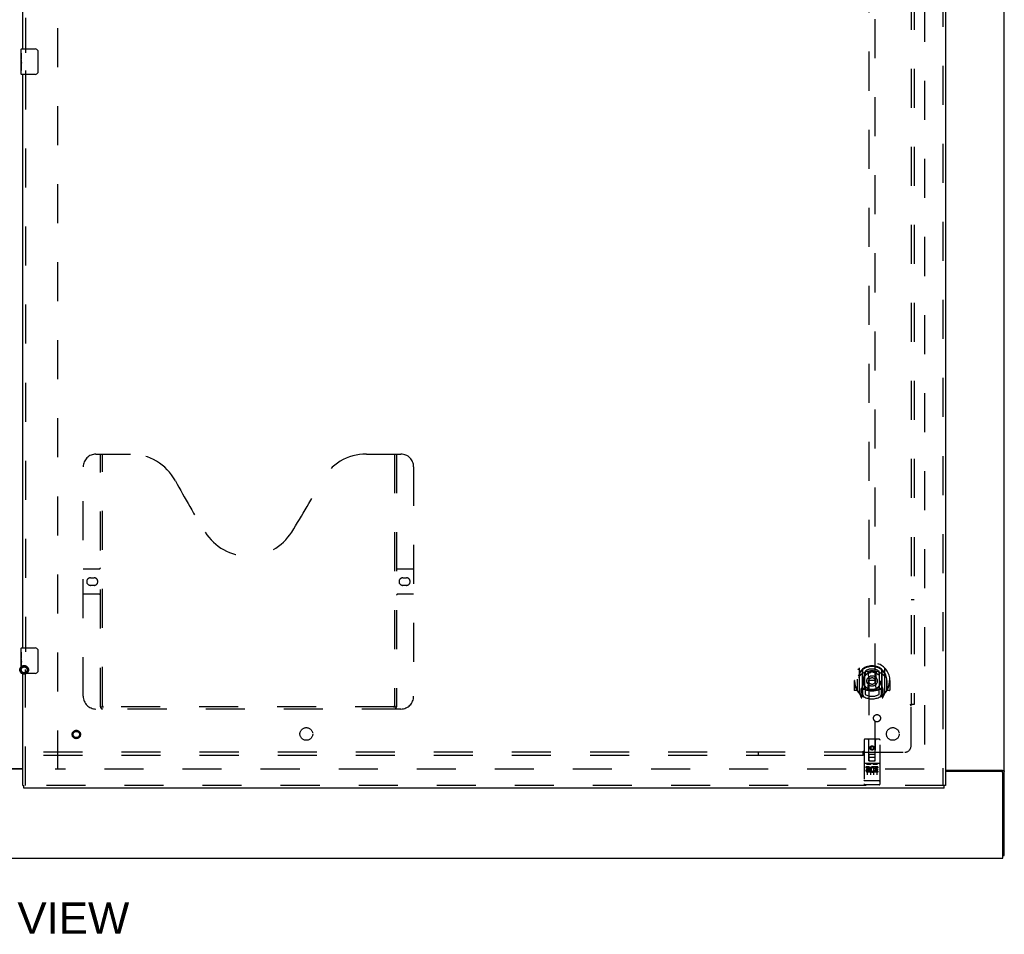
# Model space of a CAD drawing. Header units: inches. Extents: x 0 to 278, y 0 to 180.
# Tile 5 of 80: x 97 to 135, y 46 to 82. Entities that reach past the tile are written whole.
import ezdxf

# ---------------------------------------------------------------- set-up
doc = ezdxf.new("R2010")
doc.units = ezdxf.units.IN
doc.header["$LTSCALE"] = 15.310625
doc.header["$MEASUREMENT"] = 0
doc.linetypes.add('HIDDEN', pattern=[0.2, 0.1, -0.1])
doc.layers.get('0').update_dxf_attribs({"linetype": 'CONTINUOUS'})
for name, color, linetype in [('DEFAULT_2', 8, 'HIDDEN'), ('DIMENSIONS', 7, 'CONTINUOUS'), ('RIGHTHAND_DOOR_ASSEMBLY', 7, 'CONTINUOUS'), ('SUBPANEL', 7, 'CONTINUOUS')]:
    doc.layers.add(name, color=color, linetype=linetype)
doc.styles.get("Standard").update_dxf_attribs({"font": 'arial.ttf'})

msp = doc.modelspace()

# ---------------------------------------------------------------- linework, layer by layer
at = {"color": 3, "linetype": 'Continuous'}
for p, q in [((135.447, 48.93), (135.447, 134.722)), ((95.634, 52.341), (96.947, 52.341)), ((96.947, 52.326), (95.634, 52.326)), ((133.134, 52.274), (135.377, 52.274)), ((135.335, 52.222), (133.134, 52.222)), ((135.395, 48.826), (135.395, 52.162)), ((57.749, 48.826), (135.395, 48.826))]:
    msp.add_line(p, q, dxfattribs=at)
at = {"color": 7, "linetype": 'Continuous'}
msp.add_line((135.395, 48.93), (135.447, 48.93), dxfattribs=at)
at = {"color": 3, "linetype": 'Continuous'}
for points in [[(135.377, 52.274), (135.379, 52.272), (135.381, 52.271), (135.384, 52.269), (135.388, 52.268), (135.391, 52.266), (135.395, 52.265), (135.399, 52.263), (135.403, 52.262)], [(135.403, 52.262), (135.411, 52.259), (135.415, 52.258), (135.419, 52.256), (135.423, 52.255), (135.426, 52.254), (135.429, 52.252), (135.432, 52.251), (135.435, 52.249), (135.438, 52.248), (135.44, 52.246), (135.442, 52.244), (135.443, 52.243), (135.445, 52.241), (135.446, 52.239), (135.446, 52.237), (135.447, 52.235), (135.447, 52.233)]]:
    msp.add_lwpolyline(points, dxfattribs=at)
msp.add_arc((135.335, 52.162), 0.06, 0, 90, dxfattribs=at)
at = {"layer": 'DEFAULT_2', "color": 8, "linetype": 'HIDDEN'}
for p, q in [((98.322, 52.305), (98.322, 131.347)), ((132.322, 131.378), (132.322, 52.274)), ((132.308, 52.326), (98.218, 52.326))]:
    msp.add_line(p, q, dxfattribs=at)
for radius in [0.169, 0.124, 0.114]:
    msp.add_circle((97.006, 56.216), radius, dxfattribs=at)
at = {"layer": 'RIGHTHAND_DOOR_ASSEMBLY', "color": 8, "linetype": 'HIDDEN'}
for p, q in [((133.03, 131.972), (133.03, 51.68)), ((97.051, 103.231), (97.051, 80.421)), ((130.134, 89.655), (130.134, 52.653)), ((130.384, 52.653), (130.384, 89.655)), ((97.051, 79.731), (97.051, 56.921)), ((99.821, 64.68), (101.176, 64.68)), ((99.996, 54.77), (99.996, 64.68)), ((100.076, 54.8), (100.076, 64.68)), ((110.426, 64.68), (111.781, 64.68)), ((111.526, 64.68), (111.526, 54.8)), ((111.606, 64.68), (111.606, 54.77)), ((99.321, 55.18), (99.321, 64.18)), ((112.281, 64.18), (112.281, 55.18)), ((99.321, 60.18), (99.956, 60.18)), ((111.646, 60.18), (112.281, 60.18)), ((99.607, 59.83), (99.744, 59.83)), ((99.744, 59.53), (99.607, 59.53)), ((111.857, 59.83), (111.994, 59.83)), ((111.994, 59.53), (111.857, 59.53)), ((99.956, 59.18), (99.321, 59.18)), ((112.281, 59.18), (111.646, 59.18)), ((97.051, 51.68), (97.051, 56.231)), ((129.759, 56.281), (129.759, 55.313)), ((129.877, 56.227), (129.877, 55.211)), ((129.884, 56.202), (129.884, 55.199)), ((129.977, 55.479), (129.977, 56.11)), ((129.984, 56.163), (129.984, 56.06)), ((130.097, 56.137), (130.127, 55.797)), ((130.422, 56.137), (130.392, 55.797)), ((130.534, 56.06), (130.534, 56.163)), ((130.542, 56.11), (130.542, 55.479)), ((130.634, 56.202), (130.634, 55.199)), ((130.642, 56.227), (130.642, 55.211)), ((130.759, 55.313), (130.759, 56.281)), ((129.574, 55.797), (129.559, 55.797)), ((129.559, 55.797), (129.559, 55.424)), ((129.677, 55.797), (129.692, 55.797)), ((129.677, 55.797), (129.677, 55.409)), ((129.684, 55.844), (129.684, 55.847)), ((129.684, 55.386), (129.684, 55.844)), ((130.096, 55.453), (130.127, 55.797)), ((130.392, 55.797), (130.127, 55.797)), ((130.422, 55.453), (130.392, 55.797)), ((130.842, 55.797), (130.827, 55.797)), ((130.834, 55.844), (130.834, 55.847)), ((130.834, 55.386), (130.834, 55.844)), ((130.842, 55.797), (130.842, 55.409)), ((130.959, 55.797), (130.944, 55.797)), ((130.959, 55.797), (130.959, 55.424)), ((129.677, 55.409), (129.574, 55.409)), ((129.677, 55.409), (129.685, 55.424)), ((129.764, 55.303), (129.834, 55.127)), ((129.877, 55.468), (129.817, 55.468)), ((129.817, 55.468), (129.817, 55.318)), ((129.817, 55.318), (129.884, 55.318)), ((129.855, 55.372), (129.825, 55.326)), ((129.954, 55.149), (129.884, 55.258)), ((129.887, 55.431), (129.887, 55.224)), ((129.977, 55.469), (129.904, 55.469)), ((129.973, 55.451), (129.907, 55.451)), ((129.984, 55.499), (129.984, 55.246)), ((130.534, 55.246), (130.534, 55.499)), ((130.614, 55.469), (130.542, 55.469)), ((130.612, 55.451), (130.546, 55.451)), ((130.634, 55.258), (130.564, 55.149)), ((130.632, 55.224), (130.632, 55.431)), ((130.634, 55.318), (130.702, 55.318)), ((130.702, 55.468), (130.642, 55.468)), ((130.694, 55.326), (130.664, 55.372)), ((130.685, 55.127), (130.755, 55.303)), ((130.702, 55.318), (130.702, 55.468)), ((130.834, 55.424), (130.842, 55.409)), ((130.944, 55.409), (130.842, 55.409)), ((129.855, 55.208), (129.86, 55.204)), ((129.863, 55.13), (129.877, 55.211)), ((130.642, 55.211), (130.656, 55.13)), ((130.663, 55.207), (130.663, 55.208)), ((130.663, 55.207), (130.663, 55.208)), ((130.663, 55.207), (130.663, 55.207)), ((111.781, 54.68), (99.821, 54.68)), ((111.522, 54.76), (100.08, 54.76)), ((129.947, 53.463), (129.947, 51.738)), ((130.542, 53.493), (129.977, 53.493)), ((130.133, 52.653), (130.129, 53.463)), ((130.386, 52.653), (130.389, 53.463)), ((130.572, 51.738), (130.572, 53.463)), ((130.259, 53.226), (130.197, 53.19)), ((130.197, 53.19), (130.207, 53.184)), ((130.197, 53.19), (130.197, 53.117)), ((130.197, 53.117), (130.207, 53.123)), ((130.197, 53.117), (130.259, 53.081)), ((130.259, 53.214), (130.207, 53.184)), ((130.207, 53.184), (130.207, 53.123)), ((130.207, 53.123), (130.259, 53.093)), ((130.322, 53.19), (130.259, 53.226)), ((130.259, 53.226), (130.259, 53.214)), ((130.312, 53.184), (130.259, 53.214)), ((130.259, 53.093), (130.312, 53.123)), ((130.259, 53.081), (130.322, 53.117)), ((130.259, 53.081), (130.259, 53.093)), ((130.322, 53.19), (130.312, 53.184)), ((130.312, 53.123), (130.312, 53.184)), ((130.322, 53.117), (130.312, 53.123)), ((130.322, 53.117), (130.322, 53.19)), ((130.542, 52.536), (129.977, 52.536)), ((130.048, 52.52), (130.22, 52.52)), ((130.132, 52.903), (130.387, 52.903)), ((130.133, 52.653), (130.154, 52.653)), ((130.154, 52.653), (130.364, 52.653)), ((130.344, 52.778), (130.174, 52.778)), ((130.298, 52.52), (130.47, 52.52)), ((130.364, 52.653), (130.386, 52.653)), ((130.115, 52.414), (130.022, 52.414)), ((130.022, 52.414), (130.022, 52.372)), ((130.115, 52.372), (130.022, 52.372)), ((130.072, 52.405), (130.072, 52.099)), ((130.119, 52.328), (130.073, 52.328)), ((130.115, 52.287), (130.086, 52.287)), ((130.179, 52.243), (130.086, 52.243)), ((130.179, 52.201), (130.086, 52.201)), ((130.179, 52.243), (130.179, 52.201)), ((130.197, 52.405), (130.197, 52.099)), ((130.311, 52.249), (130.328, 52.21)), ((130.322, 52.405), (130.322, 52.099)), ((130.335, 52.379), (130.322, 52.36)), ((130.332, 52.404), (130.335, 52.402)), ((130.491, 52.414), (130.335, 52.414)), ((130.335, 52.414), (130.335, 52.402)), ((130.335, 52.379), (130.335, 52.201)), ((130.491, 52.201), (130.335, 52.201)), ((130.491, 52.372), (130.378, 52.372)), ((130.378, 52.372), (130.378, 52.328)), ((130.47, 52.328), (130.378, 52.328)), ((130.47, 52.286), (130.378, 52.286)), ((130.378, 52.286), (130.378, 52.243)), ((130.491, 52.243), (130.378, 52.243)), ((130.447, 52.405), (130.447, 52.099)), ((130.47, 52.328), (130.47, 52.286)), ((130.491, 52.414), (130.491, 52.372)), ((130.491, 52.243), (130.491, 52.201)), ((129.964, 51.867), (129.963, 51.867)), ((129.965, 51.867), (129.964, 51.867)), ((129.966, 51.867), (129.965, 51.867)), ((129.967, 51.867), (129.966, 51.867)), ((129.968, 51.867), (129.967, 51.867)), ((129.967, 51.867), (129.967, 51.867)), ((129.969, 51.866), (129.968, 51.867)), ((129.97, 51.866), (129.969, 51.866)), ((129.971, 51.866), (129.97, 51.866)), ((129.972, 51.866), (129.971, 51.866)), ((129.971, 51.866), (129.971, 51.866)), ((129.973, 51.866), (129.972, 51.866)), ((129.974, 51.866), (129.973, 51.866)), ((129.975, 51.866), (129.974, 51.866)), ((129.976, 51.866), (129.975, 51.866)), ((130.542, 51.866), (129.976, 51.866)), ((129.976, 51.866), (129.976, 51.866)), ((130.542, 51.866), (130.543, 51.866)), ((130.543, 51.866), (130.544, 51.866)), ((130.543, 51.866), (130.543, 51.866)), ((130.544, 51.866), (130.545, 51.866)), ((130.545, 51.866), (130.546, 51.866)), ((130.546, 51.866), (130.547, 51.866)), ((130.548, 51.866), (130.549, 51.866)), ((130.549, 51.866), (130.55, 51.866)), ((130.55, 51.866), (130.551, 51.867)), ((130.551, 51.867), (130.552, 51.867)), ((130.551, 51.867), (130.551, 51.867)), ((130.552, 51.867), (130.553, 51.867)), ((130.553, 51.867), (130.554, 51.867)), ((130.554, 51.867), (130.555, 51.867)), ((130.554, 51.867), (130.554, 51.867)), ((130.555, 51.867), (130.556, 51.867)), ((133.092, 51.68), (96.989, 51.68)), ((130.542, 51.708), (129.977, 51.708))]:
    msp.add_line(p, q, dxfattribs=at)
at = {"layer": 'RIGHTHAND_DOOR_ASSEMBLY', "color": 3, "linetype": 'Continuous'}
for p, q in [((133.134, 131.972), (133.134, 51.68)), ((96.947, 80.576), (96.947, 103.076)), ((96.947, 57.076), (96.947, 79.576)), ((96.947, 51.68), (96.947, 56.076)), ((133.092, 51.576), (96.989, 51.576))]:
    msp.add_line(p, q, dxfattribs=at)
at = {"layer": 'RIGHTHAND_DOOR_ASSEMBLY', "color": 7, "linetype": 'Continuous'}
for p, q in [((96.887, 80.415), (96.887, 80.561)), ((96.887, 80.157), (96.887, 80.414)), ((96.893, 80.359), (96.887, 80.359)), ((96.894, 80.191), (96.894, 80.327)), ((96.902, 80.576), (97.442, 80.576)), ((97.542, 80.476), (97.542, 79.676)), ((96.887, 80.191), (96.894, 80.191)), ((96.887, 79.591), (96.887, 80.155)), ((96.888, 80.128), (96.887, 80.128)), ((96.887, 79.996), (96.893, 79.996)), ((96.887, 79.96), (96.894, 79.96)), ((96.894, 79.73), (96.894, 79.96)), ((96.887, 79.897), (96.894, 79.897)), ((96.887, 79.73), (96.894, 79.73)), ((97.442, 79.576), (96.902, 79.576)), ((96.887, 56.915), (96.887, 57.061)), ((96.887, 56.657), (96.887, 56.914)), ((96.893, 56.859), (96.887, 56.859)), ((96.894, 56.691), (96.894, 56.827)), ((96.902, 57.076), (97.442, 57.076)), ((97.542, 56.976), (97.542, 56.176)), ((96.887, 56.691), (96.894, 56.691)), ((96.887, 56.091), (96.887, 56.655)), ((96.888, 56.628), (96.887, 56.628)), ((96.887, 56.496), (96.893, 56.496)), ((96.887, 56.46), (96.894, 56.46)), ((96.887, 56.397), (96.894, 56.397)), ((96.894, 56.23), (96.894, 56.46)), ((96.887, 56.23), (96.894, 56.23)), ((97.442, 56.076), (96.902, 56.076)), ((96.947, 51.68), (96.989, 51.68)), ((96.989, 51.576), (96.989, 51.68)), ((133.134, 51.68), (133.092, 51.68)), ((133.092, 51.576), (133.092, 51.68))]:
    msp.add_line(p, q, dxfattribs=at)
for points in [[(96.887, 80.415), (96.887, 80.411), (96.887, 80.407), (96.888, 80.401), (96.89, 80.388)], [(96.89, 80.388), (96.89, 80.381), (96.891, 80.372), (96.892, 80.364)], [(96.892, 80.364), (96.893, 80.355), (96.893, 80.346), (96.894, 80.337), (96.894, 80.327)], [(97.535, 80.512), (97.537, 80.506), (97.539, 80.5), (97.54, 80.494), (97.541, 80.488), (97.542, 80.482), (97.542, 80.476)], [(96.887, 80.157), (96.887, 80.149), (96.887, 80.14), (96.888, 80.13)], [(96.888, 80.13), (96.891, 80.096), (96.892, 80.084), (96.893, 80.072), (96.893, 80.059), (96.894, 80.047), (96.894, 80.034), (96.894, 80.021), (96.893, 80.008), (96.893, 79.996), (96.892, 79.983), (96.891, 79.971)], [(97.542, 79.676), (97.542, 79.669), (97.541, 79.663), (97.54, 79.657), (97.539, 79.651), (97.537, 79.645), (97.535, 79.64)], [(96.887, 56.915), (96.887, 56.911), (96.887, 56.907), (96.888, 56.901), (96.89, 56.888)], [(96.89, 56.888), (96.89, 56.881), (96.891, 56.872), (96.892, 56.864)], [(96.892, 56.864), (96.893, 56.855), (96.893, 56.846), (96.894, 56.837), (96.894, 56.827)], [(97.535, 57.012), (97.537, 57.006), (97.539, 57), (97.54, 56.994), (97.541, 56.988), (97.542, 56.982), (97.542, 56.976)], [(96.887, 56.657), (96.887, 56.649), (96.887, 56.64), (96.888, 56.63)], [(96.888, 56.63), (96.891, 56.596), (96.892, 56.584), (96.893, 56.572), (96.893, 56.559), (96.894, 56.547), (96.894, 56.534), (96.894, 56.521), (96.893, 56.508), (96.893, 56.496), (96.892, 56.483), (96.891, 56.471)], [(97.542, 56.176), (97.542, 56.169), (97.541, 56.163), (97.54, 56.157), (97.539, 56.151), (97.537, 56.145), (97.535, 56.14)]]:
    msp.add_lwpolyline(points, dxfattribs=at)
at = {"layer": 'RIGHTHAND_DOOR_ASSEMBLY', "color": 8, "linetype": 'HIDDEN'}
for points in [[(129.714, 56.236), (129.715, 56.237), (129.715, 56.238), (129.716, 56.239), (129.717, 56.239), (129.717, 56.24), (129.718, 56.241), (129.719, 56.242), (129.72, 56.242), (129.72, 56.243), (129.721, 56.244), (129.722, 56.245), (129.723, 56.245), (129.724, 56.246), (129.724, 56.247), (129.725, 56.248), (129.726, 56.248), (129.727, 56.249), (129.728, 56.249), (129.728, 56.25), (129.729, 56.251), (129.73, 56.251), (129.731, 56.252), (129.732, 56.252), (129.733, 56.253), (129.734, 56.254), (129.734, 56.254), (129.735, 56.255), (129.736, 56.255), (129.737, 56.256), (129.738, 56.256), (129.739, 56.257), (129.74, 56.257), (129.741, 56.257), (129.742, 56.258)], [(129.805, 56.012), (129.803, 56.011), (129.802, 56.01), (129.8, 56.008), (129.799, 56.007), (129.797, 56.005), (129.796, 56.004), (129.794, 56.002), (129.792, 56), (129.79, 55.998), (129.789, 55.997), (129.787, 55.995), (129.785, 55.993), (129.783, 55.99), (129.781, 55.988), (129.779, 55.986), (129.777, 55.984), (129.775, 55.981), (129.773, 55.979), (129.771, 55.976), (129.769, 55.973), (129.766, 55.97), (129.764, 55.967), (129.762, 55.964), (129.76, 55.961), (129.757, 55.958), (129.755, 55.954), (129.752, 55.951), (129.75, 55.947), (129.747, 55.943), (129.744, 55.939), (129.742, 55.935), (129.739, 55.93), (129.736, 55.926), (129.733, 55.921), (129.73, 55.916), (129.727, 55.911)], [(130.071, 56.154), (130.077, 56.156), (130.082, 56.157), (130.088, 56.158), (130.093, 56.16), (130.098, 56.161), (130.104, 56.162), (130.109, 56.163), (130.115, 56.165), (130.12, 56.166), (130.126, 56.167), (130.131, 56.168), (130.137, 56.169), (130.142, 56.17), (130.148, 56.171), (130.153, 56.172), (130.159, 56.172), (130.164, 56.173), (130.17, 56.174), (130.176, 56.175), (130.181, 56.175), (130.187, 56.176), (130.192, 56.177), (130.198, 56.177), (130.203, 56.177), (130.209, 56.178), (130.215, 56.178), (130.22, 56.179), (130.226, 56.179), (130.231, 56.179), (130.237, 56.179), (130.243, 56.18), (130.248, 56.18), (130.254, 56.18), (130.259, 56.18), (130.265, 56.18), (130.27, 56.18), (130.276, 56.18), (130.282, 56.179), (130.287, 56.179), (130.293, 56.179), (130.298, 56.179), (130.304, 56.178), (130.31, 56.178), (130.315, 56.177), (130.321, 56.177), (130.326, 56.177), (130.332, 56.176), (130.337, 56.175), (130.343, 56.175), (130.349, 56.174), (130.354, 56.173), (130.36, 56.172), (130.365, 56.172), (130.371, 56.171), (130.376, 56.17), (130.382, 56.169), (130.387, 56.168), (130.393, 56.167), (130.398, 56.166), (130.404, 56.165), (130.409, 56.163), (130.415, 56.162), (130.42, 56.161), (130.426, 56.16), (130.431, 56.158), (130.436, 56.157), (130.442, 56.156), (130.447, 56.154)], [(130.792, 55.911), (130.789, 55.916), (130.786, 55.921), (130.783, 55.926), (130.78, 55.93), (130.777, 55.935), (130.774, 55.939), (130.772, 55.943), (130.769, 55.947), (130.766, 55.951), (130.764, 55.954), (130.762, 55.958), (130.759, 55.961), (130.757, 55.964), (130.754, 55.967), (130.752, 55.97), (130.75, 55.973), (130.748, 55.976), (130.746, 55.979), (130.744, 55.981), (130.742, 55.984), (130.74, 55.986), (130.738, 55.988), (130.736, 55.99), (130.734, 55.993), (130.732, 55.995), (130.73, 55.997), (130.728, 55.998), (130.727, 56), (130.725, 56.002), (130.723, 56.004), (130.721, 56.005), (130.72, 56.007), (130.718, 56.008), (130.717, 56.01), (130.715, 56.011), (130.714, 56.012)], [(130.777, 56.258), (130.778, 56.257), (130.779, 56.257), (130.78, 56.257), (130.781, 56.256), (130.781, 56.256), (130.782, 56.255), (130.783, 56.255), (130.784, 56.254), (130.785, 56.254), (130.786, 56.253), (130.787, 56.252), (130.788, 56.252), (130.789, 56.251), (130.789, 56.251), (130.79, 56.25), (130.791, 56.249), (130.792, 56.249), (130.793, 56.248), (130.793, 56.248), (130.794, 56.247), (130.795, 56.246), (130.796, 56.245), (130.797, 56.245), (130.797, 56.244), (130.798, 56.243), (130.799, 56.242), (130.8, 56.242), (130.8, 56.241), (130.801, 56.24), (130.802, 56.239), (130.803, 56.239), (130.803, 56.238), (130.804, 56.237), (130.805, 56.236)], [(129.742, 55.337), (129.741, 55.337), (129.74, 55.337), (129.739, 55.338), (129.738, 55.338), (129.737, 55.339), (129.736, 55.339), (129.735, 55.34), (129.734, 55.34), (129.734, 55.341), (129.733, 55.341), (129.732, 55.342), (129.731, 55.343), (129.73, 55.343), (129.729, 55.344), (129.728, 55.344), (129.728, 55.345), (129.727, 55.346), (129.726, 55.346), (129.725, 55.347), (129.724, 55.348), (129.724, 55.348), (129.723, 55.349), (129.722, 55.35), (129.721, 55.35), (129.72, 55.351), (129.72, 55.352), (129.719, 55.353), (129.718, 55.354), (129.717, 55.354), (129.717, 55.355), (129.716, 55.356), (129.715, 55.357), (129.715, 55.358), (129.714, 55.358)], [(130.805, 55.358), (130.804, 55.358), (130.803, 55.357), (130.803, 55.356), (130.802, 55.355), (130.801, 55.354), (130.8, 55.354), (130.8, 55.353), (130.799, 55.352), (130.798, 55.351), (130.797, 55.35), (130.797, 55.35), (130.796, 55.349), (130.795, 55.348), (130.794, 55.348), (130.793, 55.347), (130.793, 55.346), (130.792, 55.346), (130.791, 55.345), (130.79, 55.344), (130.789, 55.344), (130.789, 55.343), (130.788, 55.343), (130.787, 55.342), (130.786, 55.341), (130.785, 55.341), (130.784, 55.34), (130.783, 55.34), (130.782, 55.339), (130.781, 55.339), (130.781, 55.338), (130.78, 55.338), (130.779, 55.337), (130.778, 55.337), (130.777, 55.337)], [(99.986, 54.8), (100.002, 54.789), (100.018, 54.779), (100.034, 54.771), (100.049, 54.765), (100.065, 54.761), (100.08, 54.76)], [(111.522, 54.76), (111.537, 54.761), (111.552, 54.765), (111.568, 54.771), (111.584, 54.779), (111.6, 54.789), (111.616, 54.8)], [(130.042, 52.519), (130.042, 52.519), (130.042, 52.519), (130.042, 52.519), (130.042, 52.519), (130.042, 52.519), (130.042, 52.519), (130.042, 52.519), (130.043, 52.519), (130.043, 52.519), (130.043, 52.519), (130.043, 52.519), (130.043, 52.52), (130.043, 52.52), (130.043, 52.52), (130.043, 52.52), (130.043, 52.52), (130.044, 52.52), (130.044, 52.52), (130.044, 52.52), (130.044, 52.52), (130.044, 52.52), (130.044, 52.52), (130.044, 52.52), (130.044, 52.52), (130.045, 52.52), (130.045, 52.52), (130.045, 52.52), (130.045, 52.52), (130.045, 52.52), (130.045, 52.52), (130.046, 52.52), (130.046, 52.52), (130.046, 52.52), (130.046, 52.52), (130.046, 52.52), (130.046, 52.52), (130.047, 52.52), (130.047, 52.52), (130.047, 52.52), (130.047, 52.52), (130.047, 52.52), (130.048, 52.52), (130.048, 52.52), (130.048, 52.52), (130.048, 52.52)], [(130.22, 52.52), (130.22, 52.52), (130.221, 52.52), (130.221, 52.52), (130.221, 52.52), (130.221, 52.52), (130.221, 52.52), (130.222, 52.52), (130.222, 52.52), (130.222, 52.52), (130.222, 52.52), (130.222, 52.52), (130.223, 52.52), (130.223, 52.52), (130.223, 52.52), (130.223, 52.52), (130.223, 52.52), (130.223, 52.52), (130.224, 52.52), (130.224, 52.52), (130.224, 52.52), (130.224, 52.52), (130.224, 52.52), (130.224, 52.52), (130.224, 52.52), (130.225, 52.52), (130.225, 52.52), (130.225, 52.52), (130.225, 52.52), (130.225, 52.52), (130.225, 52.52), (130.225, 52.52), (130.225, 52.52), (130.226, 52.52), (130.226, 52.52), (130.226, 52.519), (130.226, 52.519), (130.226, 52.519), (130.226, 52.519), (130.226, 52.519), (130.226, 52.519), (130.226, 52.519), (130.226, 52.519), (130.227, 52.519), (130.227, 52.519), (130.227, 52.519), (130.227, 52.519)], [(130.292, 52.519), (130.292, 52.519), (130.292, 52.519), (130.292, 52.519), (130.292, 52.519), (130.292, 52.519), (130.292, 52.519), (130.292, 52.519), (130.293, 52.519), (130.293, 52.519), (130.293, 52.519), (130.293, 52.519), (130.293, 52.52), (130.293, 52.52), (130.293, 52.52), (130.293, 52.52), (130.293, 52.52), (130.294, 52.52), (130.294, 52.52), (130.294, 52.52), (130.294, 52.52), (130.294, 52.52), (130.294, 52.52), (130.294, 52.52), (130.294, 52.52), (130.295, 52.52), (130.295, 52.52), (130.295, 52.52), (130.295, 52.52), (130.295, 52.52), (130.295, 52.52), (130.296, 52.52), (130.296, 52.52), (130.296, 52.52), (130.296, 52.52), (130.296, 52.52), (130.296, 52.52), (130.297, 52.52), (130.297, 52.52), (130.297, 52.52), (130.297, 52.52), (130.297, 52.52), (130.298, 52.52), (130.298, 52.52), (130.298, 52.52), (130.298, 52.52)], [(130.47, 52.52), (130.47, 52.52), (130.471, 52.52), (130.471, 52.52), (130.471, 52.52), (130.471, 52.52), (130.471, 52.52), (130.472, 52.52), (130.472, 52.52), (130.472, 52.52), (130.472, 52.52), (130.472, 52.52), (130.473, 52.52), (130.473, 52.52), (130.473, 52.52), (130.473, 52.52), (130.473, 52.52), (130.473, 52.52), (130.474, 52.52), (130.474, 52.52), (130.474, 52.52), (130.474, 52.52), (130.474, 52.52), (130.474, 52.52), (130.474, 52.52), (130.475, 52.52), (130.475, 52.52), (130.475, 52.52), (130.475, 52.52), (130.475, 52.52), (130.475, 52.52), (130.475, 52.52), (130.475, 52.52), (130.476, 52.52), (130.476, 52.52), (130.476, 52.519), (130.476, 52.519), (130.476, 52.519), (130.476, 52.519), (130.476, 52.519), (130.476, 52.519), (130.476, 52.519), (130.476, 52.519), (130.477, 52.519), (130.477, 52.519), (130.477, 52.519), (130.477, 52.519)], [(129.963, 51.867), (129.963, 51.867), (129.962, 51.867), (129.962, 51.867), (129.962, 51.867), (129.961, 51.867), (129.961, 51.867), (129.96, 51.867), (129.96, 51.867), (129.96, 51.868), (129.959, 51.868), (129.959, 51.868), (129.959, 51.868), (129.958, 51.868), (129.958, 51.868), (129.958, 51.868), (129.957, 51.868), (129.957, 51.868), (129.957, 51.868), (129.957, 51.868), (129.956, 51.868), (129.956, 51.868), (129.956, 51.868), (129.955, 51.868), (129.955, 51.869), (129.955, 51.869), (129.954, 51.869), (129.954, 51.869), (129.954, 51.869), (129.954, 51.869), (129.953, 51.869), (129.953, 51.869), (129.953, 51.869), (129.953, 51.869), (129.952, 51.869), (129.952, 51.869), (129.952, 51.87), (129.952, 51.87), (129.951, 51.87), (129.951, 51.87), (129.951, 51.87), (129.951, 51.87), (129.951, 51.87), (129.95, 51.87), (129.95, 51.87), (129.95, 51.87), (129.95, 51.87), (129.95, 51.871), (129.949, 51.871), (129.949, 51.871), (129.949, 51.871), (129.949, 51.871), (129.949, 51.871), (129.949, 51.871), (129.948, 51.871), (129.948, 51.871), (129.948, 51.871), (129.948, 51.872), (129.948, 51.872), (129.948, 51.872), (129.948, 51.872), (129.948, 51.872), (129.948, 51.872), (129.947, 51.872), (129.947, 51.872), (129.947, 51.872), (129.947, 51.872), (129.947, 51.873), (129.947, 51.873), (129.947, 51.873), (129.947, 51.873), (129.947, 51.873), (129.947, 51.873), (129.947, 51.873), (129.947, 51.873), (129.947, 51.873), (129.947, 51.873), (129.947, 51.874), (129.947, 51.874)], [(130.547, 51.866), (130.547, 51.866), (130.548, 51.866)], [(130.556, 51.867), (130.556, 51.867), (130.557, 51.867), (130.557, 51.867), (130.557, 51.867), (130.558, 51.867), (130.558, 51.867), (130.558, 51.867), (130.559, 51.868), (130.559, 51.868), (130.56, 51.868), (130.56, 51.868), (130.56, 51.868), (130.561, 51.868), (130.561, 51.868), (130.561, 51.868), (130.561, 51.868), (130.562, 51.868), (130.562, 51.868), (130.562, 51.868), (130.563, 51.868), (130.563, 51.868), (130.563, 51.868), (130.564, 51.869), (130.564, 51.869), (130.564, 51.869), (130.564, 51.869), (130.565, 51.869), (130.565, 51.869), (130.565, 51.869), (130.566, 51.869), (130.566, 51.869), (130.566, 51.869), (130.566, 51.869), (130.567, 51.869), (130.567, 51.87), (130.567, 51.87), (130.567, 51.87), (130.567, 51.87), (130.568, 51.87), (130.568, 51.87), (130.568, 51.87), (130.568, 51.87), (130.568, 51.87), (130.569, 51.87), (130.569, 51.87), (130.569, 51.871), (130.569, 51.871), (130.569, 51.871), (130.57, 51.871), (130.57, 51.871), (130.57, 51.871), (130.57, 51.871), (130.57, 51.871), (130.57, 51.871), (130.57, 51.871), (130.571, 51.872), (130.571, 51.872), (130.571, 51.872), (130.571, 51.872), (130.571, 51.872), (130.571, 51.872), (130.571, 51.872), (130.571, 51.872), (130.571, 51.872), (130.571, 51.872), (130.571, 51.873), (130.572, 51.873), (130.572, 51.873), (130.572, 51.873), (130.572, 51.873), (130.572, 51.873), (130.572, 51.873), (130.572, 51.873), (130.572, 51.873), (130.572, 51.873), (130.572, 51.874), (130.572, 51.874)]]:
    msp.add_lwpolyline(points, dxfattribs=at)
for centre, radius in [((130.259, 55.779), 0.35), ((130.259, 55.779), 0.335), ((130.259, 55.779), 0.205), ((130.259, 55.779), 0.133), ((99.051, 53.68), 0.164), ((99.051, 53.68), 0.124), ((130.259, 53.153), 0.085), ((130.259, 53.153), 0.0845)]:
    msp.add_circle(centre, radius, dxfattribs=at)
at = {"layer": 'RIGHTHAND_DOOR_ASSEMBLY', "color": 7, "linetype": 'Continuous'}
for centre, radius, start, end in [((96.902, 80.561), 0.015, 90, 180), ((97.442, 80.476), 0.1, 21.1999, 90), ((96.902, 79.591), 0.015, 180, 270), ((97.442, 79.676), 0.1, 270, 338.7946), ((96.902, 57.061), 0.015, 90, 180), ((97.442, 56.976), 0.1, 21.1999, 90), ((96.902, 56.091), 0.015, 180, 270), ((97.442, 56.176), 0.1, 270, 338.7946)]:
    msp.add_arc(centre, radius, start, end, dxfattribs=at)
at = {"layer": 'RIGHTHAND_DOOR_ASSEMBLY', "color": 8, "linetype": 'HIDDEN'}
for centre, radius, start, end in [((99.821, 64.18), 0.5, 90, 180), ((101.176, 62.68), 2, 28.4813, 90), ((110.426, 62.68), 2, 90, 151.5187), ((111.781, 64.18), 0.5, 0, 90), ((137.484, 82.378), 39.307, 208.4813, 211.8705), ((74.118, 82.378), 39.307, 328.1295, 331.5187), ((105.801, 62.68), 2, 211.8705, 328.1295), ((99.956, 60.22), 0.04, 270, 360), ((111.646, 60.22), 0.04, 180, 270), ((99.607, 59.68), 0.15, 90, 270), ((99.744, 59.68), 0.15, 270, 90), ((111.857, 59.68), 0.15, 90, 270), ((111.994, 59.68), 0.15, 270, 90), ((99.956, 59.14), 0.04, 0, 90), ((111.646, 59.14), 0.04, 90, 180), ((130.259, 55.797), 0.7, 305.5126, 234.4874), ((130.259, 55.795), 0.583, 0.2464, 179.7536), ((130.259, 55.769), 0.58, 7.6622, 172.3378), ((129.774, 56.281), 0.015, 135.0748, 180), ((130.259, 55.48), 0.7, 49.529, 130.471), ((129.892, 56.227), 0.015, 130.3587, 180), ((129.904, 56.202), 0.02, 129.3378, 179.9984), ((129.992, 56.11), 0.015, 112.9863, 180), ((130.259, 55.769), 0.48, 55.0461, 124.9539), ((130.014, 56.06), 0.03, 180, 311.1261), ((130.259, 55.779), 0.343, 48.8739, 131.1261), ((130.077, 56.135), 0.02, 5.0796, 105.5752), ((130.442, 56.135), 0.02, 74.4248, 174.9204), ((130.504, 56.06), 0.03, 228.8739, 360), ((130.527, 56.11), 0.015, 0, 67.0137), ((130.614, 56.202), 0.02, 0, 50.6594), ((130.627, 56.227), 0.015, 0, 49.6413), ((130.744, 56.281), 0.015, 0, 44.9252), ((130.259, 55.797), 0.685, 180, 213.0115), ((129.704, 55.844), 0.02, 172.3378, 180), ((130.814, 55.844), 0.02, 0, 7.6622), ((130.259, 55.797), 0.685, 326.9885, 360), ((129.574, 55.424), 0.015, 180, 270), ((129.704, 55.386), 0.02, 180, 215.2961), ((130.259, 55.779), 0.7, 215.2961, 324.7039), ((129.774, 55.313), 0.015, 180, 224.9252), ((129.829, 55.323), 0.005, 147.3208, 270), ((130.259, 56.11), 0.7, 233.2319, 306.7681), ((129.864, 55.244), 0.02, 234.4874, 360), ((129.696, 55.473), 0.188, 327.3208, 360), ((129.867, 55.224), 0.02, 234.7457, 360), ((129.904, 55.449), 0.02, 90, 180), ((129.907, 55.431), 0.02, 90, 180), ((129.973, 55.431), 0.02, 66.536, 90), ((129.992, 55.479), 0.015, 180, 247.0137), ((130.259, 56.092), 0.7, 246.536, 293.464), ((130.014, 55.499), 0.03, 48.8739, 180), ((130.259, 55.779), 0.6, 242.7204, 297.2796), ((130.259, 55.779), 0.343, 228.8739, 311.1261), ((130.076, 55.455), 0.02, 254.3869, 354.9204), ((130.442, 55.455), 0.02, 185.0796, 285.6131), ((130.504, 55.499), 0.03, 0, 131.1261), ((130.527, 55.479), 0.015, 292.9863, 360), ((130.546, 55.431), 0.02, 90, 113.464), ((130.612, 55.431), 0.02, 0, 90), ((130.614, 55.449), 0.02, 0, 90), ((130.652, 55.224), 0.02, 180, 305.2543), ((130.822, 55.473), 0.188, 180, 212.6792), ((130.654, 55.244), 0.02, 180, 305.5126), ((130.689, 55.323), 0.005, 270, 32.6792), ((130.744, 55.313), 0.015, 315.0748, 360), ((130.814, 55.386), 0.02, 324.7039, 360), ((130.944, 55.424), 0.015, 270, 360), ((99.821, 55.18), 0.5, 180, 270), ((111.781, 55.18), 0.5, 270, 360), ((129.848, 55.133), 0.015, 201.8041, 350), ((129.904, 55.199), 0.02, 180, 238.5295), ((130.614, 55.199), 0.02, 301.4688, 359.9992), ((130.671, 55.133), 0.015, 190, 338.1959), ((100.086, 54.77), 0.09, 180, 270), ((100.116, 54.8), 0.04, 180, 270), ((111.486, 54.8), 0.04, 270, 360), ((111.516, 54.77), 0.09, 270, 360), ((129.977, 53.463), 0.03, 90, 180), ((130.099, 53.463), 0.03, 0, 90), ((130.419, 53.463), 0.03, 90, 180), ((130.542, 53.463), 0.03, 0, 90), ((129.977, 52.566), 0.03, 180, 270), ((130.174, 52.738), 0.04, 90, 180), ((130.174, 52.693), 0.04, 180, 270), ((130.344, 52.738), 0.04, 0, 90), ((130.344, 52.693), 0.04, 270, 360), ((130.542, 52.566), 0.03, 270, 360), ((130.086, 52.265), 0.0644, 102.2995, 270.0775), ((130.086, 52.265), 0.0219, 89.9011, 270), ((130.115, 52.351), 0.0635, 270, 90), ((130.115, 52.35), 0.0219, 280.307, 90), ((130.285, 52.308), 0.107, 64.2636, 293.4027), ((130.285, 52.308), 0.0639, 54.8895, 293.4026), ((129.977, 51.738), 0.03, 180, 270), ((130.542, 51.738), 0.03, 270, 360)]:
    msp.add_arc(centre, radius, start, end, dxfattribs=at)
at = {"layer": 'RIGHTHAND_DOOR_ASSEMBLY', "color": 7, "linetype": 'Continuous'}
for centre in [(97.15, 79.992), (97.15, 56.492)]:
    msp.add_ellipse(centre, major_axis=(0.263, 0), ratio=0.432808, start_param=3.141593, end_param=3.321581, dxfattribs=at)
at = {"layer": 'SUBPANEL', "color": 8, "linetype": 'HIDDEN'}
for p, q in [((131.791, 128.794), (131.791, 54.857)), ((131.916, 128.794), (131.916, 54.857)), ((131.791, 58.982), (131.916, 58.982)), ((131.75, 54.857), (131.829, 54.857)), ((131.916, 54.857), (131.829, 54.857)), ((131.791, 53.232), (131.791, 54.822)), ((129.916, 52.982), (63.228, 52.982)), ((125.791, 52.982), (125.791, 52.857)), ((129.916, 52.943), (129.916, 53.023)), ((129.916, 52.857), (129.916, 52.943)), ((129.933, 52.963), (129.94, 52.97)), ((129.951, 52.982), (131.541, 52.982)), ((129.916, 52.857), (63.228, 52.857))]:
    msp.add_line(p, q, dxfattribs=at)
for points in [[(131.75, 54.857), (131.75, 54.855), (131.751, 54.853), (131.752, 54.851), (131.753, 54.85), (131.755, 54.848), (131.756, 54.846), (131.758, 54.845), (131.759, 54.843), (131.761, 54.841), (131.763, 54.84), (131.765, 54.839), (131.767, 54.837), (131.769, 54.836), (131.772, 54.834)], [(131.829, 54.857), (131.827, 54.855), (131.824, 54.853), (131.822, 54.852), (131.82, 54.85), (131.818, 54.848), (131.816, 54.847), (131.814, 54.845), (131.813, 54.843), (131.811, 54.842), (131.809, 54.84), (131.804, 54.835)], [(131.772, 54.834), (131.777, 54.831), (131.779, 54.83), (131.782, 54.828), (131.784, 54.826), (131.787, 54.825), (131.789, 54.823), (131.791, 54.822)], [(131.804, 54.835), (131.802, 54.833), (131.8, 54.831), (131.798, 54.829), (131.796, 54.827), (131.794, 54.825), (131.792, 54.823), (131.791, 54.822)], [(129.916, 53.023), (129.918, 53.022), (129.919, 53.021), (129.921, 53.02), (129.923, 53.019), (129.925, 53.018), (129.926, 53.017), (129.928, 53.015), (129.93, 53.013), (129.931, 53.011), (129.933, 53.01), (129.934, 53.008), (129.935, 53.005), (129.937, 53.003), (129.938, 53.001), (129.941, 52.996)], [(129.916, 52.943), (129.917, 52.946), (129.919, 52.948), (129.921, 52.95), (129.923, 52.953), (129.924, 52.955), (129.926, 52.956), (129.928, 52.958), (129.929, 52.96), (129.931, 52.962), (129.933, 52.963)], [(129.94, 52.97), (129.942, 52.972), (129.944, 52.974), (129.946, 52.976), (129.948, 52.978), (129.949, 52.98), (129.951, 52.982)], [(129.941, 52.996), (129.943, 52.993), (129.945, 52.991), (129.946, 52.988), (129.948, 52.986), (129.949, 52.984), (129.951, 52.982)]]:
    msp.add_lwpolyline(points, dxfattribs=at)
for centre, radius in [((130.453, 54.319), 0.141), ((108.072, 53.701), 0.25), ((131.072, 53.701), 0.25)]:
    msp.add_circle(centre, radius, dxfattribs=at)
msp.add_arc((131.541, 53.232), 0.25, 270, 360, dxfattribs=at)

# ---------------------------------------------------------------- texts
at = {"layer": 'DIMENSIONS', "color": 2, "linetype": 'Continuous', "insert": (95.743, 47.09), "char_height": 1.2281, "width": 10.74724, "attachment_point": 2, "line_spacing_factor": 0.9}
msp.add_mtext('FRONT VIEW', dxfattribs=at)

doc.saveas('drawing.dxf')
